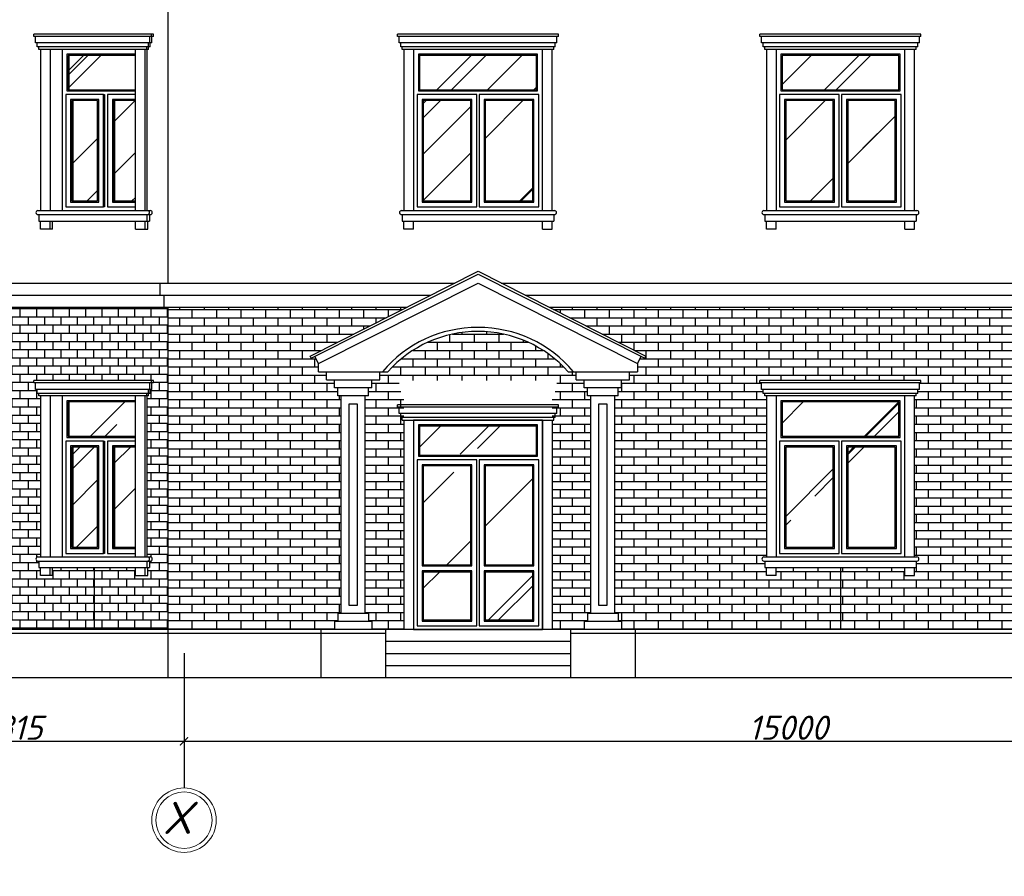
# Model space of a CAD drawing. Header units: millimetres. Extents: x 1112040 to 6903494, y -332921 to -150905.
# Tile 120 of 150: x 1935049 to 1947273, y -230115 to -219483. Entities that reach past the tile are written whole.
import ezdxf

# ---------------------------------------------------------------- set-up
doc = ezdxf.new("R2010")
doc.units = ezdxf.units.MM
doc.layers.add('os', color=253, linetype='Continuous')
doc.styles.get("Standard").update_dxf_attribs({"font": 'isocpeui.ttf'})
doc.dimstyles.get("Standard").update_dxf_attribs({"dimtxt": 300, "dimasz": 100, "dimexe": 50, "dimexo": 50, "dimgap": 20, "dimtad": 1, "dimdec": 0, "dimzin": 0, "dimdsep": 46, "dimtxsty": 'Standard', "dimblk": 'ARCHTICK', "dimcen": 20, "dimclrd": 1, "dimclre": 1, "dimclrt": 256, "dimadec": 0, "dimazin": 0, "dimtfac": 1, "dimtdec": 0, "dimtofl": 0, "dimtmove": 0, "dimatfit": 3, "dimldrblk": 'ARCHTICK', "dimfxl": 1, "dimtolj": 1, "dimtzin": 0, "dimarcsym": 0})

# ---------------------------------------------------------------- blocks, each defined once
blk = doc.blocks.new('_ArchTick')
at = {"color": 0, "linetype": 'ByBlock', "const_width": 0.15}
blk.add_lwpolyline([(-0.5, -0.5), (0.5, 0.5)], dxfattribs=at)
blk = doc.blocks.new('*D2105')
at = {"color": 1, "lineweight": -2, "transparency": 16777216}
for p, q in [((1952089, -227701), (1952089, -228490)), ((1937089, -228140), (1937089, -228490)), ((1952089, -228440), (1937089, -228440))]:
    blk.add_line(p, q, dxfattribs=at)
at = {"color": 1, "lineweight": -2, "transparency": 16777216, "xscale": 100, "yscale": 100, "zscale": 100, "rotation": 180}
blk.add_blockref('_ArchTick', (1937089, -228440), dxfattribs=at)
at = {"color": 1, "lineweight": -2, "transparency": 16777216, "xscale": 100, "yscale": 100, "zscale": 100}
blk.add_blockref('_ArchTick', (1952089, -228440), dxfattribs=at)
at = {"transparency": 16777216, "insert": (1944589, -228270), "char_height": 300, "attachment_point": 5}
blk.add_mtext('\\A1;15000', dxfattribs=at)
blk = doc.blocks.new('*D2106')
at = {"color": 1, "lineweight": -2, "transparency": 16777216}
for p, q in [((1932774, -227963), (1932774, -228490)), ((1937089, -228140), (1937089, -228490)), ((1937089, -228440), (1932774, -228440))]:
    blk.add_line(p, q, dxfattribs=at)
at = {"color": 1, "lineweight": -2, "transparency": 16777216, "xscale": 100, "yscale": 100, "zscale": 100, "rotation": 180}
blk.add_blockref('_ArchTick', (1932774, -228440), dxfattribs=at)
at = {"color": 1, "lineweight": -2, "transparency": 16777216, "xscale": 100, "yscale": 100, "zscale": 100}
blk.add_blockref('_ArchTick', (1937089, -228440), dxfattribs=at)
at = {"transparency": 16777216, "insert": (1934931, -228270), "char_height": 300, "attachment_point": 5}
blk.add_mtext('\\A1;4315', dxfattribs=at)

msp = doc.modelspace()

# ---------------------------------------------------------------- hatches: boundary and pattern name
h = msp.add_hatch()
h.set_pattern_fill('AR-RROOF', color=4, scale=50, angle=45, style=0)
h.set_pattern_definition([(45, (1971022.4, -130917.6), (1077.63, 2873.682), [19050, -2540, 6350, -1270]), (45, (1971767.8, -129274.2), (-2092.4, 296.348), [3810, -419.1, 7620, -952.5]), (45, (1970708.1, -129705.24), (4068.056, 5271.41), [10160, -1778, 5080, -1270])])
h.paths.add_polyline_path([(1935661.9, -219926.5), (1935661.9, -220352.2), (1936486, -220352.2), (1936486, -219926.5)])
h.paths.add_polyline_path([(1936015.3, -220487.2), (1935707.7, -220487.2), (1935707.7, -221731.5), (1936015.3, -221731.5)])
h.paths.add_polyline_path([(1936227.7, -221731.5), (1936486, -221731.5), (1936486, -220487.2), (1936227.7, -220487.2)])
h.paths.add_polyline_path([(1936486, -224652.2), (1936486, -224226.5), (1935661.9, -224226.5), (1935661.9, -224652.2)])
h.paths.add_polyline_path([(1935707.7, -226031.5), (1936015.3, -226031.5), (1936015.3, -224787.2), (1935707.7, -224787.2)])
h.paths.add_polyline_path([(1936486, -224787.2), (1936227.7, -224787.2), (1936227.7, -226031.5), (1936486, -226031.5)])
h.paths.add_polyline_path([(1941463.9, -224526.5), (1940013.9, -224526.5), (1940013.9, -224886.5), (1941463.9, -224886.5)])
h.paths.add_polyline_path([(1940058.9, -226247.9), (1940648.9, -226247.9), (1940648.9, -225021.5), (1940058.9, -225021.5)])
h.paths.add_polyline_path([(1940828.9, -226247.9), (1941418.9, -226247.9), (1941418.9, -225021.5), (1940828.9, -225021.5)])
h.paths.add_polyline_path([(1941418.9, -226337.9), (1940828.9, -226337.9), (1940828.9, -226931.5), (1941418.9, -226931.5)])
h.paths.add_polyline_path([(1940058.9, -226337.9), (1940058.9, -226931.5), (1940648.9, -226931.5), (1940648.9, -226337.9)])
h.paths.add_polyline_path([(1940058.9, -221731.5), (1940648.9, -221731.5), (1940648.9, -220487.2), (1940058.9, -220487.2)])
h.paths.add_polyline_path([(1940013.9, -219926.5), (1940013.9, -220352.2), (1941463.9, -220352.2), (1941463.9, -219926.5)])
h.paths.add_polyline_path([(1941418.9, -220487.2), (1940828.9, -220487.2), (1940828.9, -221731.5), (1941418.9, -221731.5)])
h.paths.add_polyline_path([(1945963.9, -220352.2), (1945963.9, -219926.5), (1944513.9, -219926.5), (1944513.9, -220352.2)])
h.paths.add_polyline_path([(1944558.9, -221731.5), (1945148.9, -221731.5), (1945148.9, -220487.2), (1944558.9, -220487.2)])
h.paths.add_polyline_path([(1945328.9, -221731.5), (1945918.9, -221731.5), (1945918.9, -220487.2), (1945328.9, -220487.2)])
h.paths.add_polyline_path([(1949013.9, -219926.5), (1949013.9, -220352.2), (1950463.9, -220352.2), (1950463.9, -219926.5)])
h.paths.add_polyline_path([(1950418.9, -220487.2), (1949828.9, -220487.2), (1949828.9, -221731.5), (1950418.9, -221731.5)])
h.paths.add_polyline_path([(1949058.9, -221731.5), (1949648.9, -221731.5), (1949648.9, -220487.2), (1949058.9, -220487.2)])
h.paths.add_polyline_path([(1950463.9, -224652.2), (1950463.9, -224226.5), (1949013.9, -224226.5), (1949013.9, -224652.2)])
h.paths.add_polyline_path([(1949648.9, -224787.2), (1949058.9, -224787.2), (1949058.9, -226031.5), (1949648.9, -226031.5)])
h.paths.add_polyline_path([(1949828.9, -226031.5), (1950418.9, -226031.5), (1950418.9, -224787.2), (1949828.9, -224787.2)])
h.paths.add_polyline_path([(1945963.9, -224652.2), (1945963.9, -224226.5), (1944513.9, -224226.5), (1944513.9, -224652.2)])
h.paths.add_polyline_path([(1945918.9, -224787.2), (1945328.9, -224787.2), (1945328.9, -226031.5), (1945918.9, -226031.5)])
h.paths.add_polyline_path([(1945148.9, -224787.2), (1944558.9, -224787.2), (1944558.9, -226031.5), (1945148.9, -226031.5)])
h = msp.add_hatch()
h.set_pattern_fill('AR-B816', color=35, scale=0.5, style=0)
h.set_pattern_definition([(0, (1971022.44, -130917.58), (0, 101.6), []), (90, (1971022.44, -130917.58), (-101.6, 101.6), [101.6, -101.6])])
h.paths.add_polyline_path([(1936888.9, -223051.5), (1934788.9, -223051.5), (1934788.9, -227051.5), (1935972.4, -227051.5), (1935972.4, -226281.5), (1935455.3, -226281.5), (1935455.3, -226381.5), (1935305.3, -226381.5), (1935305.3, -226281.5), (1935285.3, -226281.5), (1935285.3, -226201.5), (1935275.3, -226201.5, -1), (1935275.3, -226151.5), (1935305.3, -226151.5), (1935305.3, -224151.5), (1935285.3, -224151.5), (1935285.3, -224121.5), (1935265.3, -224121.5), (1935265.3, -224071.5), (1935245.3, -224071.5), (1935245.3, -223991.5), (1935225.3, -223991.5), (1935225.3, -223961.5), (1936709.5, -223961.5), (1936709.5, -223991.5), (1936689.5, -223991.5), (1936689.5, -224071.5), (1936669.5, -224071.5), (1936669.5, -224121.5), (1936649.5, -224121.5), (1936649.5, -224151.5), (1936629.5, -224151.5), (1936629.5, -226151.5), (1936669.5, -226151.5, -1), (1936669.5, -226201.5), (1936659.5, -226201.5), (1936659.5, -226281.5), (1936639.5, -226281.5), (1936639.5, -226381.5), (1936486, -226381.5), (1936486, -226281.5), (1935972.4, -226281.5), (1935972.4, -227051.5), (1936888.9, -227051.5)])
h = msp.add_hatch()
h.set_pattern_fill('AR-BRSTD', color=35, scale=1.5, style=0)
h.set_pattern_definition([(0, (1971022.44, -130917.58), (0, 101.6127), []), (90, (1971022.44, -130917.58), (-152.4, 101.6127), [101.6127, -101.6127])])
h.paths.add_polyline_path([(1948818.9, -224151.5), (1948798.9, -224151.5), (1948798.9, -224121.5), (1948778.9, -224121.5), (1948778.9, -224071.5), (1948758.9, -224071.5), (1948758.9, -223991.5), (1948738.9, -223991.5), (1948738.9, -223961.5), (1950738.9, -223961.5), (1950738.9, -223991.5), (1950718.9, -223991.5), (1950718.9, -224071.5), (1950698.9, -224071.5), (1950698.9, -224121.5), (1950678.9, -224121.5), (1950678.9, -224151.5), (1950658.9, -224151.5), (1950658.9, -226151.5), (1950688.9, -226151.5, -1), (1950688.9, -226201.5), (1950678.9, -226201.5), (1950678.9, -226281.5), (1950658.9, -226281.5), (1950658.9, -226381.5), (1950538.9, -226381.5), (1950538.9, -226281.5), (1949738.9, -226281.5), (1949738.9, -227051.5), (1952288.9, -227051.5), (1952288.9, -223051.5), (1941621.3, -223051.5), (1942822.2, -223658), (1942808.6, -223684.7), (1942764, -223662.2), (1942718.9, -223751.5), (1942718.9, -223851.5), (1942618.9, -223851.5), (1942618.9, -223951.5), (1942518.9, -223951.5), (1942518.9, -224051.5), (1942478.9, -224051.5), (1942478.9, -224151.5), (1942438.9, -224151.5), (1942438.9, -226851.5), (1942478.9, -226851.5), (1942478.9, -226951.5), (1942518.9, -226951.5), (1942518.9, -227051.5), (1945238.9, -227051.5), (1945238.9, -226281.5), (1944438.9, -226281.5), (1944438.9, -226381.5), (1944318.9, -226381.5), (1944318.9, -226281.5), (1944298.9, -226281.5), (1944298.9, -226201.5), (1944288.9, -226201.5, -1), (1944288.9, -226151.5), (1944318.9, -226151.5), (1944318.9, -224151.5), (1944298.9, -224151.5), (1944298.9, -224121.5), (1944278.9, -224121.5), (1944278.9, -224071.5), (1944258.9, -224071.5), (1944258.9, -223991.5), (1944238.9, -223991.5), (1944238.9, -223961.5), (1946238.9, -223961.5), (1946238.9, -223991.5), (1946218.9, -223991.5), (1946218.9, -224071.5), (1946198.9, -224071.5), (1946198.9, -224121.5), (1946178.9, -224121.5), (1946178.9, -224151.5), (1946158.9, -224151.5), (1946158.9, -226151.5), (1946188.9, -226151.5, -1), (1946188.9, -226201.5), (1946178.9, -226201.5), (1946178.9, -226281.5), (1946158.9, -226281.5), (1946158.9, -226381.5), (1946038.9, -226381.5), (1946038.9, -226281.5), (1945238.9, -226281.5), (1945238.9, -227051.5), (1949738.9, -227051.5), (1949738.9, -226281.5), (1948938.9, -226281.5), (1948938.9, -226381.5), (1948818.9, -226381.5), (1948818.9, -226281.5), (1948798.9, -226281.5), (1948798.9, -226201.5), (1948788.9, -226201.5, -1), (1948788.9, -226151.5), (1948818.9, -226151.5)])
h.paths.add_polyline_path([(1942138.9, -224151.5), (1942098.9, -224151.5), (1942098.9, -224051.5), (1942058.9, -224051.5), (1942058.9, -223951.5), (1941958.9, -223951.5), (1941958.9, -223851.5), (1941858.9, -223851.5, 0.4464286), (1939618.9, -223851.5), (1939518.9, -223851.5), (1939518.9, -223951.5), (1939418.9, -223951.5), (1939418.9, -224051.5), (1939378.9, -224051.5), (1939378.9, -224151.5), (1939338.9, -224151.5), (1939338.9, -226851.5), (1939378.9, -226851.5), (1939378.9, -226951.5), (1939418.9, -226951.5), (1939418.9, -227051.5), (1939818.9, -227051.5), (1939818.9, -224151.5), (1939798.9, -224151.5), (1939798.9, -224121.5), (1939778.9, -224121.5), (1939778.9, -224071.5), (1939758.9, -224071.5), (1939758.9, -223991.5), (1939738.9, -223991.5), (1939738.9, -223961.5), (1941738.9, -223961.5), (1941738.9, -223991.5), (1941718.9, -223991.5), (1941718.9, -224071.5), (1941698.9, -224071.5), (1941698.9, -224121.5), (1941678.9, -224121.5), (1941678.9, -224151.5), (1941658.9, -224151.5), (1941658.9, -227051.5), (1942058.9, -227051.5), (1942058.9, -226951.5), (1942098.9, -226951.5), (1942098.9, -226851.5), (1942138.9, -226851.5)])
h.paths.add_polyline_path([(1939038.9, -224151.5), (1938998.9, -224151.5), (1938998.9, -224051.5), (1938958.9, -224051.5), (1938958.9, -223951.5), (1938858.9, -223951.5), (1938858.9, -223851.5), (1938758.9, -223851.5), (1938758.9, -223751.5), (1938713.8, -223662.2), (1938669.2, -223684.7), (1938655.7, -223658), (1939856.6, -223051.5), (1936888.9, -223051.5), (1936888.9, -227051.5), (1938958.9, -227051.5), (1938958.9, -226951.5), (1938998.9, -226951.5), (1938998.9, -226851.5), (1939038.9, -226851.5)])

# ---------------------------------------------------------------- linework, layer by layer
for p, q in [((1936888.9, -218751.5), (1936888.9, -222751.5)), ((1936709.5, -219661.5), (1935225.3, -219661.5)), ((1935225.3, -219691.5), (1935225.3, -219661.5)), ((1936686, -219691.5), (1936686, -219661.5)), ((1936709.5, -219691.5), (1936709.5, -219661.5)), ((1941738.9, -219661.5), (1939738.9, -219661.5)), ((1939738.9, -219691.5), (1939738.9, -219661.5)), ((1941738.9, -219691.5), (1941738.9, -219661.5)), ((1946238.9, -219661.5), (1944238.9, -219661.5)), ((1944238.9, -219691.5), (1944238.9, -219661.5)), ((1946238.9, -219691.5), (1946238.9, -219661.5)), ((1936709.5, -219691.5), (1935225.3, -219691.5)), ((1935245.3, -219771.5), (1935245.3, -219691.5)), ((1936689.5, -219771.5), (1935245.3, -219771.5)), ((1935265.3, -219821.5), (1935265.3, -219771.5)), ((1936646, -219821.5), (1936646, -219771.5)), ((1936666, -219771.5), (1936666, -219691.5)), ((1936669.5, -219821.5), (1936669.5, -219771.5)), ((1936689.5, -219771.5), (1936689.5, -219691.5)), ((1941738.9, -219691.5), (1939738.9, -219691.5)), ((1939758.9, -219771.5), (1939758.9, -219691.5)), ((1941718.9, -219771.5), (1939758.9, -219771.5)), ((1939778.9, -219821.5), (1939778.9, -219771.5)), ((1941698.9, -219821.5), (1941698.9, -219771.5)), ((1941718.9, -219771.5), (1941718.9, -219691.5)), ((1946238.9, -219691.5), (1944238.9, -219691.5)), ((1944258.9, -219771.5), (1944258.9, -219691.5)), ((1946218.9, -219771.5), (1944258.9, -219771.5)), ((1944278.9, -219821.5), (1944278.9, -219771.5)), ((1946198.9, -219821.5), (1946198.9, -219771.5)), ((1946218.9, -219771.5), (1946218.9, -219691.5)), ((1936669.5, -219821.5), (1935265.3, -219821.5)), ((1935285.3, -219851.5), (1935285.3, -219821.5)), ((1936649.5, -219851.5), (1935285.3, -219851.5)), ((1935305.3, -219851.5), (1935305.3, -221851.5)), ((1935425.3, -219851.5), (1935425.3, -221851.5)), ((1935575.3, -219851.5), (1935575.3, -221851.5)), ((1935661.9, -220352.2), (1935661.9, -219926.5)), ((1936486, -221851.5), (1936486, -219851.5)), ((1936606, -221851.5), (1936606, -219851.5)), ((1936626, -219851.5), (1936626, -219821.5)), ((1936629.5, -221851.5), (1936629.5, -219851.5)), ((1936649.5, -219851.5), (1936649.5, -219821.5)), ((1941698.9, -219821.5), (1939778.9, -219821.5)), ((1939798.9, -219851.5), (1939798.9, -219821.5)), ((1941678.9, -219851.5), (1939798.9, -219851.5)), ((1939818.9, -219851.5), (1939818.9, -221851.5)), ((1939938.9, -219851.5), (1939938.9, -221851.5)), ((1941538.9, -221851.5), (1941538.9, -219851.5)), ((1941658.9, -221851.5), (1941658.9, -219851.5)), ((1941678.9, -219851.5), (1941678.9, -219821.5)), ((1946198.9, -219821.5), (1944278.9, -219821.5)), ((1944298.9, -219851.5), (1944298.9, -219821.5)), ((1946178.9, -219851.5), (1944298.9, -219851.5)), ((1944318.9, -219851.5), (1944318.9, -221851.5)), ((1944438.9, -219851.5), (1944438.9, -221851.5)), ((1946038.9, -221851.5), (1946038.9, -219851.5)), ((1946158.9, -221851.5), (1946158.9, -219851.5)), ((1946178.9, -219851.5), (1946178.9, -219821.5)), ((1935707.7, -220487.2), (1935707.7, -221731.5)), ((1936227.7, -220487.2), (1936227.7, -221731.5)), ((1935275.3, -221851.5), (1936669.5, -221851.5)), ((1939788.9, -221851.5), (1941688.9, -221851.5)), ((1944288.9, -221851.5), (1946188.9, -221851.5)), ((1935275.3, -221901.5), (1936669.5, -221901.5)), ((1935285.3, -221901.5), (1935285.3, -221981.5)), ((1935285.3, -221981.5), (1936659.5, -221981.5)), ((1935305.3, -222081.5), (1935305.3, -221981.5)), ((1935425.3, -222081.5), (1935425.3, -221981.5)), ((1935455.3, -222081.5), (1935455.3, -221981.5)), ((1936486, -222081.5), (1936486, -221981.5)), ((1936606, -222081.5), (1936606, -221981.5)), ((1936626, -221901.5), (1936626, -221981.5)), ((1936639.5, -222081.5), (1936639.5, -221981.5)), ((1936659.5, -221901.5), (1936659.5, -221981.5)), ((1939788.9, -221901.5), (1941688.9, -221901.5)), ((1939798.9, -221901.5), (1939798.9, -221981.5)), ((1939798.9, -221981.5), (1941678.9, -221981.5)), ((1939818.9, -222081.5), (1939818.9, -221981.5)), ((1939938.9, -222081.5), (1939938.9, -221981.5)), ((1941538.9, -222081.5), (1941538.9, -221981.5)), ((1941658.9, -222081.5), (1941658.9, -221981.5)), ((1941678.9, -221901.5), (1941678.9, -221981.5)), ((1944288.9, -221901.5), (1946188.9, -221901.5)), ((1944298.9, -221901.5), (1944298.9, -221981.5)), ((1944298.9, -221981.5), (1946178.9, -221981.5)), ((1944318.9, -222081.5), (1944318.9, -221981.5)), ((1944438.9, -222081.5), (1944438.9, -221981.5)), ((1946038.9, -222081.5), (1946038.9, -221981.5)), ((1946158.9, -222081.5), (1946158.9, -221981.5)), ((1946178.9, -221901.5), (1946178.9, -221981.5)), ((1935455.3, -222081.5), (1935305.3, -222081.5)), ((1936486, -222081.5), (1936639.5, -222081.5)), ((1939938.9, -222081.5), (1939818.9, -222081.5)), ((1941538.9, -222081.5), (1941658.9, -222081.5)), ((1944438.9, -222081.5), (1944318.9, -222081.5)), ((1946038.9, -222081.5), (1946158.9, -222081.5)), ((1938655.7, -223658), (1940738.9, -222605.8)), ((1940738.9, -222605.8), (1942822.2, -223658)), ((1938669.2, -223684.7), (1940738.9, -222639.4)), ((1940738.9, -222639.4), (1942808.6, -223684.7)), ((1932388.9, -222751.5), (1940450.6, -222751.5)), ((1936788.9, -222751.5), (1936788.9, -222901.5)), ((1938758.9, -223751.5), (1940738.9, -222751.5)), ((1940738.9, -222751.5), (1942718.9, -223751.5)), ((1941027.3, -222751.5), (1952388.9, -222751.5)), ((1932388.9, -222901.5), (1940153.6, -222901.5)), ((1936838.9, -222901.5), (1936838.9, -223051.5)), ((1941324.3, -222901.5), (1952388.9, -222901.5)), ((1932438.9, -223051.5), (1939856.6, -223051.5)), ((1936888.9, -223051.5), (1936888.9, -227651.5)), ((1941621.3, -223051.5), (1952338.9, -223051.5)), ((1938669.2, -223684.7), (1938655.7, -223658)), ((1938758.9, -223751.5), (1938713.8, -223662.2)), ((1942718.9, -223751.5), (1942764, -223662.2)), ((1942808.6, -223684.7), (1942822.2, -223658)), ((1938758.9, -223851.5), (1938758.9, -223751.5)), ((1942718.9, -223751.5), (1942718.9, -223851.5)), ((1938758.9, -223851.5), (1939618.9, -223851.5)), ((1938858.9, -223951.5), (1938858.9, -223851.5)), ((1938858.9, -223951.5), (1939518.9, -223951.5)), ((1938958.9, -224051.5), (1938958.9, -223951.5)), ((1939418.9, -224051.5), (1939418.9, -223951.5)), ((1939518.9, -223951.5), (1939518.9, -223851.5)), ((1941858.9, -223851.5), (1942718.9, -223851.5)), ((1941958.9, -223951.5), (1941958.9, -223851.5)), ((1941958.9, -223951.5), (1942618.9, -223951.5)), ((1942058.9, -224051.5), (1942058.9, -223951.5)), ((1942518.9, -224051.5), (1942518.9, -223951.5)), ((1942618.9, -223951.5), (1942618.9, -223851.5)), ((1936709.5, -223961.5), (1935225.3, -223961.5)), ((1935225.3, -223991.5), (1935225.3, -223961.5)), ((1936709.5, -223991.5), (1935225.3, -223991.5)), ((1935245.3, -224071.5), (1935245.3, -223991.5)), ((1936689.5, -224071.5), (1935245.3, -224071.5)), ((1935265.3, -224121.5), (1935265.3, -224071.5)), ((1936646, -224121.5), (1936646, -224071.5)), ((1936666, -224071.5), (1936666, -223991.5)), ((1936669.5, -224121.5), (1936669.5, -224071.5)), ((1936686, -223991.5), (1936686, -223961.5)), ((1936689.5, -224071.5), (1936689.5, -223991.5)), ((1936709.5, -223991.5), (1936709.5, -223961.5)), ((1939418.9, -224051.5), (1938958.9, -224051.5)), ((1938998.9, -224151.5), (1938998.9, -224051.5)), ((1939378.9, -224151.5), (1939378.9, -224051.5)), ((1942518.9, -224051.5), (1942058.9, -224051.5)), ((1942098.9, -224151.5), (1942098.9, -224051.5)), ((1942478.9, -224151.5), (1942478.9, -224051.5)), ((1946238.9, -223961.5), (1944238.9, -223961.5)), ((1944238.9, -223991.5), (1944238.9, -223961.5)), ((1946238.9, -223991.5), (1944238.9, -223991.5)), ((1944258.9, -224071.5), (1944258.9, -223991.5)), ((1946218.9, -224071.5), (1944258.9, -224071.5)), ((1944278.9, -224121.5), (1944278.9, -224071.5)), ((1946198.9, -224121.5), (1946198.9, -224071.5)), ((1946218.9, -224071.5), (1946218.9, -223991.5)), ((1946238.9, -223991.5), (1946238.9, -223961.5)), ((1936669.5, -224121.5), (1935265.3, -224121.5)), ((1935285.3, -224151.5), (1935285.3, -224121.5)), ((1936649.5, -224151.5), (1935285.3, -224151.5)), ((1935305.3, -224151.5), (1935305.3, -226151.5)), ((1935425.3, -224151.5), (1935425.3, -226151.5)), ((1935575.3, -224151.5), (1935575.3, -226151.5)), ((1936486, -226151.5), (1936486, -224151.5)), ((1936606, -226151.5), (1936606, -224151.5)), ((1936626, -224151.5), (1936626, -224121.5)), ((1936629.5, -226151.5), (1936629.5, -224151.5)), ((1936649.5, -224151.5), (1936649.5, -224121.5)), ((1939378.9, -224151.5), (1938998.9, -224151.5)), ((1939038.9, -226851.5), (1939038.9, -224151.5)), ((1939338.9, -226851.5), (1939338.9, -224151.5)), ((1942478.9, -224151.5), (1942098.9, -224151.5)), ((1942138.9, -226851.5), (1942138.9, -224151.5)), ((1942438.9, -226851.5), (1942438.9, -224151.5)), ((1946198.9, -224121.5), (1944278.9, -224121.5)), ((1944298.9, -224151.5), (1944298.9, -224121.5)), ((1946178.9, -224151.5), (1944298.9, -224151.5)), ((1944318.9, -224151.5), (1944318.9, -226151.5)), ((1944438.9, -224151.5), (1944438.9, -226151.5)), ((1946038.9, -226151.5), (1946038.9, -224151.5)), ((1946158.9, -226151.5), (1946158.9, -224151.5)), ((1946178.9, -224151.5), (1946178.9, -224121.5)), ((1935661.9, -224652.2), (1935661.9, -224226.5)), ((1941738.9, -224261.5), (1939738.9, -224261.5)), ((1939738.9, -224291.5), (1939738.9, -224261.5)), ((1941738.9, -224291.5), (1939738.9, -224291.5)), ((1939758.9, -224371.5), (1939758.9, -224291.5)), ((1941718.9, -224371.5), (1941718.9, -224291.5)), ((1941738.9, -224291.5), (1941738.9, -224261.5)), ((1941718.9, -224371.5), (1939758.9, -224371.5)), ((1939778.9, -224421.5), (1939778.9, -224371.5)), ((1941698.9, -224421.5), (1939778.9, -224421.5)), ((1939798.9, -224451.5), (1939798.9, -224421.5)), ((1941678.9, -224451.5), (1941678.9, -224421.5)), ((1941698.9, -224421.5), (1941698.9, -224371.5)), ((1939798.9, -224451.5), (1941678.9, -224451.5)), ((1939818.9, -224451.5), (1939818.9, -227051.5)), ((1939938.9, -224451.5), (1939938.9, -227051.5)), ((1941538.9, -224451.5), (1941538.9, -227051.5)), ((1941658.9, -224451.5), (1941658.9, -227051.5)), ((1935707.7, -224787.2), (1935707.7, -226031.5)), ((1936227.7, -224787.2), (1936227.7, -226031.5)), ((1935275.3, -226151.5), (1936669.5, -226151.5)), ((1944288.9, -226151.5), (1946188.9, -226151.5)), ((1935275.3, -226201.5), (1936669.5, -226201.5)), ((1935285.3, -226201.5), (1935285.3, -226281.5)), ((1935285.3, -226281.5), (1936659.5, -226281.5)), ((1935305.3, -226381.5), (1935305.3, -226281.5)), ((1935425.3, -226381.5), (1935425.3, -226281.5)), ((1935455.3, -226381.5), (1935455.3, -226281.5)), ((1935972.4, -226281.5), (1935972.4, -227051.5)), ((1936486, -226381.5), (1936486, -226281.5)), ((1936606, -226381.5), (1936606, -226281.5)), ((1936626, -226201.5), (1936626, -226281.5)), ((1936639.5, -226381.5), (1936639.5, -226281.5)), ((1936659.5, -226201.5), (1936659.5, -226281.5)), ((1944288.9, -226201.5), (1946188.9, -226201.5)), ((1944298.9, -226201.5), (1944298.9, -226281.5)), ((1944298.9, -226281.5), (1946178.9, -226281.5)), ((1944318.9, -226381.5), (1944318.9, -226281.5)), ((1944438.9, -226381.5), (1944438.9, -226281.5)), ((1945238.9, -226281.5), (1945238.9, -227051.5)), ((1946038.9, -226381.5), (1946038.9, -226281.5)), ((1946158.9, -226381.5), (1946158.9, -226281.5)), ((1946178.9, -226201.5), (1946178.9, -226281.5)), ((1935455.3, -226381.5), (1935305.3, -226381.5)), ((1936486, -226381.5), (1936639.5, -226381.5)), ((1944438.9, -226381.5), (1944318.9, -226381.5)), ((1946038.9, -226381.5), (1946158.9, -226381.5)), ((1939378.9, -226851.5), (1938998.9, -226851.5)), ((1938998.9, -226851.5), (1938998.9, -226951.5)), ((1939378.9, -226851.5), (1939378.9, -226951.5)), ((1942478.9, -226851.5), (1942098.9, -226851.5)), ((1942098.9, -226851.5), (1942098.9, -226951.5)), ((1942478.9, -226851.5), (1942478.9, -226951.5)), ((1939418.9, -226951.5), (1938958.9, -226951.5)), ((1938958.9, -226951.5), (1938958.9, -227051.5)), ((1939418.9, -226951.5), (1939418.9, -227051.5)), ((1942518.9, -226951.5), (1942058.9, -226951.5)), ((1942058.9, -226951.5), (1942058.9, -227051.5)), ((1942518.9, -226951.5), (1942518.9, -227051.5)), ((1952288.9, -227051.5), (1932488.9, -227051.5)), ((1939588.9, -227101.5), (1932488.9, -227101.5)), ((1938788.9, -227051.5), (1938788.9, -227651.5)), ((1939588.9, -227051.5), (1939588.9, -227651.5)), ((1941888.9, -227051.5), (1941888.9, -227651.5)), ((1952288.9, -227101.5), (1941888.9, -227101.5)), ((1942688.9, -227051.5), (1942688.9, -227651.5)), ((1941888.9, -227201.5), (1939588.9, -227201.5)), ((1941888.9, -227351.5), (1939588.9, -227351.5)), ((1941888.9, -227501.5), (1939588.9, -227501.5))]:
    msp.add_line(p, q)
at = {"lineweight": 30}
msp.add_line((1953682.2, -227651.5), (1931290.5, -227651.5), dxfattribs=at)
for points in [[(1936486, -219851.5), (1935425.3, -219851.5), (1935425.3, -221851.5), (1936486, -221851.5)], [(1941538.9, -219851.5), (1939938.9, -219851.5), (1939938.9, -221851.5), (1941538.9, -221851.5)], [(1941478.9, -219911.5), (1939998.9, -219911.5), (1939998.9, -220367.2), (1941478.9, -220367.2)], [(1941463.9, -219926.5), (1940013.9, -219926.5), (1940013.9, -220352.2), (1941463.9, -220352.2)], [(1946038.9, -219851.5), (1944438.9, -219851.5), (1944438.9, -221851.5), (1946038.9, -221851.5)], [(1945978.9, -219911.5), (1944498.9, -219911.5), (1944498.9, -220367.2), (1945978.9, -220367.2)], [(1945963.9, -219926.5), (1944513.9, -219926.5), (1944513.9, -220352.2), (1945963.9, -220352.2)], [(1936090.3, -220412.2), (1935620.3, -220412.2), (1935620.3, -221806.5), (1936090.3, -221806.5)], [(1940723.9, -220412.2), (1939983.9, -220412.2), (1939983.9, -221806.5), (1940723.9, -221806.5)], [(1941493.9, -220412.2), (1940753.9, -220412.2), (1940753.9, -221806.5), (1941493.9, -221806.5)], [(1945223.9, -220412.2), (1944483.9, -220412.2), (1944483.9, -221806.5), (1945223.9, -221806.5)], [(1945993.9, -220412.2), (1945253.9, -220412.2), (1945253.9, -221806.5), (1945993.9, -221806.5)], [(1936030.3, -220472.2), (1935680.3, -220472.2), (1935680.3, -221746.5), (1936030.3, -221746.5)], [(1936015.3, -220487.2), (1935695.3, -220487.2), (1935695.3, -221731.5), (1936015.3, -221731.5)], [(1940663.9, -220472.2), (1940043.9, -220472.2), (1940043.9, -221746.5), (1940663.9, -221746.5)], [(1940648.9, -220487.2), (1940058.9, -220487.2), (1940058.9, -221731.5), (1940648.9, -221731.5)], [(1941433.9, -220472.2), (1940813.9, -220472.2), (1940813.9, -221746.5), (1941433.9, -221746.5)], [(1941418.9, -220487.2), (1940828.9, -220487.2), (1940828.9, -221731.5), (1941418.9, -221731.5)], [(1945163.9, -220472.2), (1944543.9, -220472.2), (1944543.9, -221746.5), (1945163.9, -221746.5)], [(1945148.9, -220487.2), (1944558.9, -220487.2), (1944558.9, -221731.5), (1945148.9, -221731.5)], [(1945933.9, -220472.2), (1945313.9, -220472.2), (1945313.9, -221746.5), (1945933.9, -221746.5)], [(1945918.9, -220487.2), (1945328.9, -220487.2), (1945328.9, -221731.5), (1945918.9, -221731.5)], [(1936486, -224151.5), (1935425.3, -224151.5), (1935425.3, -226151.5), (1936486, -226151.5)], [(1946038.9, -224151.5), (1944438.9, -224151.5), (1944438.9, -226151.5), (1946038.9, -226151.5)], [(1939138.9, -224251.5), (1939238.9, -224251.5), (1939238.9, -226751.5), (1939138.9, -226751.5)], [(1942238.9, -224251.5), (1942338.9, -224251.5), (1942338.9, -226751.5), (1942238.9, -226751.5)], [(1945978.9, -224211.5), (1944498.9, -224211.5), (1944498.9, -224667.2), (1945978.9, -224667.2)], [(1945963.9, -224226.5), (1944513.9, -224226.5), (1944513.9, -224652.2), (1945963.9, -224652.2)], [(1939938.9, -227051.5), (1941538.9, -227051.5), (1941538.9, -224451.5), (1939938.9, -224451.5)], [(1941478.9, -224511.5), (1939998.9, -224511.5), (1939998.9, -224901.5), (1941478.9, -224901.5)], [(1941463.9, -224526.5), (1940013.9, -224526.5), (1940013.9, -224886.5), (1941463.9, -224886.5)], [(1936090.3, -224712.2), (1935620.3, -224712.2), (1935620.3, -226106.5), (1936090.3, -226106.5)], [(1936030.3, -224772.2), (1935680.3, -224772.2), (1935680.3, -226046.5), (1936030.3, -226046.5)], [(1936015.3, -224787.2), (1935695.3, -224787.2), (1935695.3, -226031.5), (1936015.3, -226031.5)], [(1945223.9, -224712.2), (1944483.9, -224712.2), (1944483.9, -226106.5), (1945223.9, -226106.5)], [(1945163.9, -224772.2), (1944543.9, -224772.2), (1944543.9, -226046.5), (1945163.9, -226046.5)], [(1945148.9, -224787.2), (1944558.9, -224787.2), (1944558.9, -226031.5), (1945148.9, -226031.5)], [(1945993.9, -224712.2), (1945253.9, -224712.2), (1945253.9, -226106.5), (1945993.9, -226106.5)], [(1945933.9, -224772.2), (1945313.9, -224772.2), (1945313.9, -226046.5), (1945933.9, -226046.5)], [(1945918.9, -224787.2), (1945328.9, -224787.2), (1945328.9, -226031.5), (1945918.9, -226031.5)], [(1940723.9, -224946.5), (1939983.9, -224946.5), (1939983.9, -227006.5), (1940723.9, -227006.5)], [(1940663.9, -225006.5), (1940043.9, -225006.5), (1940043.9, -226262.9), (1940663.9, -226262.9)], [(1940648.9, -225021.5), (1940058.9, -225021.5), (1940058.9, -226247.9), (1940648.9, -226247.9)], [(1941493.9, -224946.5), (1940753.9, -224946.5), (1940753.9, -227006.5), (1941493.9, -227006.5)], [(1941433.9, -225006.5), (1940813.9, -225006.5), (1940813.9, -226262.9), (1941433.9, -226262.9)], [(1941418.9, -225021.5), (1940828.9, -225021.5), (1940828.9, -226247.9), (1941418.9, -226247.9)], [(1940663.9, -226322.9), (1940043.9, -226322.9), (1940043.9, -226946.5), (1940663.9, -226946.5)], [(1940648.9, -226337.9), (1940058.9, -226337.9), (1940058.9, -226931.5), (1940648.9, -226931.5)], [(1941433.9, -226322.9), (1940813.9, -226322.9), (1940813.9, -226946.5), (1941433.9, -226946.5)], [(1941418.9, -226337.9), (1940828.9, -226337.9), (1940828.9, -226931.5), (1941418.9, -226931.5)]]:
    msp.add_lwpolyline(points, close=True)
for points in [[(1936486, -219911.5), (1935635.3, -219911.5), (1935635.3, -220367.2), (1936486, -220367.2)], [(1936486, -219926.5), (1935650.3, -219926.5), (1935650.3, -220352.2), (1936486, -220352.2)], [(1936090.3, -220412.2), (1936100.3, -220412.2), (1936100.3, -221806.5), (1936090.3, -221806.5)], [(1936486, -220412.2), (1936140.3, -220412.2), (1936140.3, -221806.5), (1936486, -221806.5)], [(1936486, -220472.2), (1936200.3, -220472.2), (1936200.3, -221746.5), (1936486, -221746.5)], [(1936486, -220487.2), (1936215.3, -220487.2), (1936215.3, -221731.5), (1936486, -221731.5)], [(1936486, -224211.5), (1935635.3, -224211.5), (1935635.3, -224667.2), (1936486, -224667.2)], [(1936486, -224226.5), (1935650.3, -224226.5), (1935650.3, -224652.2), (1936486, -224652.2)], [(1936090.3, -224712.2), (1936100.3, -224712.2), (1936100.3, -226106.5), (1936090.3, -226106.5)], [(1936486, -224712.2), (1936140.3, -224712.2), (1936140.3, -226106.5), (1936486, -226106.5)], [(1936486, -224772.2), (1936200.3, -224772.2), (1936200.3, -226046.5), (1936486, -226046.5)], [(1936486, -224787.2), (1936215.3, -224787.2), (1936215.3, -226031.5), (1936486, -226031.5)]]:
    msp.add_lwpolyline(points)
for centre, radius, start, end in [((1935275.3, -221876.5), 25, 90, 270), ((1936636, -221876.5), 25, 270, 90), ((1936669.5, -221876.5), 25, 270, 90), ((1939788.9, -221876.5), 25, 90, 270), ((1941688.9, -221876.5), 25, 270, 90), ((1944288.9, -221876.5), 25, 90, 270), ((1946188.9, -221876.5), 25, 270, 90), ((1940738.9, -224855.9), 1554.4, 40.25313, 139.74687), ((1940738.9, -224855.9), 1504.4, 41.8853, 138.1147), ((1935275.3, -226176.5), 25, 90, 270), ((1936636, -226176.5), 25, 270, 90), ((1936669.5, -226176.5), 25, 270, 90), ((1944288.9, -226176.5), 25, 90, 270), ((1946188.9, -226176.5), 25, 270, 90)]:
    msp.add_arc(centre, radius, start, end)
at = {"layer": 'os'}
msp.add_line((1937088.9, -227343.1), (1937088.9, -229017.6), dxfattribs=at)
at = {"layer": 'os', "color": 0, "lineweight": 0}
for radius in [400, 350]:
    msp.add_circle((1937088.9, -229417.6), radius, dxfattribs=at)

# ---------------------------------------------------------------- texts
at = {"ltscale": 50}
msp.add_text('Х', height=400, dxfattribs=at).set_placement((1936851.3, -229588.5))
at = {"ltscale": 100, "insert": (1278866.5, -225091.9), "char_height": 812.25, "width": 30724.842, "attachment_point": 1, "line_spacing_factor": 0.862598}
msp.add_mtext("\\pi677.61802;Toshkent viloyati, Qibray tumani, Ma'rifat MFY, Qoramurt \\P\\pi3956.15439;ko'chasida 50 o'rinli “Xospis” binosini qurish \\P\\pi6614.11944;(qo'shimcha ishlar va o'zgarishlar) ", dxfattribs=at)

# ---------------------------------------------------------------- dimensions: what is measured, and where the dimension line sits
dim = msp.add_linear_dim(base=(1937088.9, -228439.7), p1=(1952088.9, -227651.5), p2=(1937088.9, -228090), dimstyle='Standard')
dim.commit()
dim.dimension.update_dxf_attribs({"geometry": '*D2105', "text_midpoint": (1944588.9, -228269.7)})
dim = msp.add_linear_dim(base=(1932773.9, -228439.7), p1=(1937088.9, -228090), p2=(1932773.9, -227913.5), dimstyle='Standard', override={"dimtmove": 1})
dim.commit()
dim.dimension.update_dxf_attribs({"geometry": '*D2106', "text_midpoint": (1934931.4, -228269.7)})

doc.saveas('drawing.dxf')
